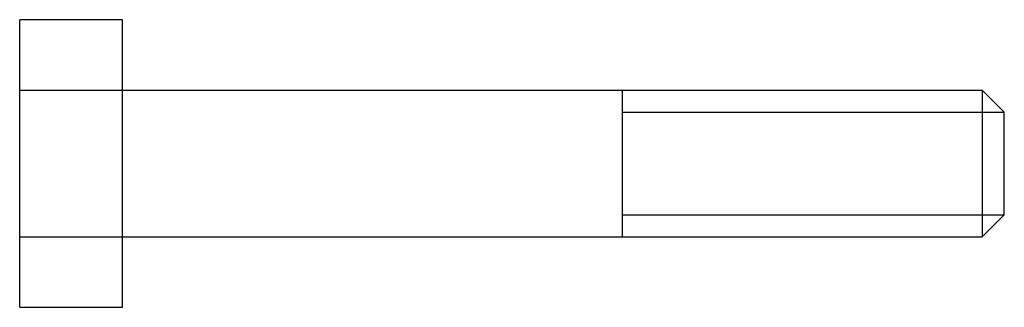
# Model space of a CAD drawing. Extents: x -0.7 to 6, y -0.98 to 0.98.
import ezdxf

# ---------------------------------------------------------------- set-up
doc = ezdxf.new("R2010")
doc.units = 0
doc.header["$LTSCALE"] = 0.35
doc.layers.get('0').update_dxf_attribs({"linetype": 'CONTINUOUS'})

msp = doc.modelspace()

# ---------------------------------------------------------------- linework, layer by layer
at = {"color": 0}
for p, q in [((-0.7, -0.98), (-0.7, 0.98)), ((0, 0.98), (-0.7, 0.98)), ((0, -0.98), (0, 0.98)), ((-0.7, 0.5), (5.85, 0.5)), ((3.4, 0.5), (3.4, -0.5)), ((3.4, 0.35), (6, 0.35)), ((3.4, -0.35), (6, -0.35)), ((-0.7, -0.5), (5.85, -0.5)), ((-0.7, -0.98), (0, -0.98))]:
    msp.add_line(p, q, dxfattribs=at)
msp.add_lwpolyline([(6, -0.35), (6, 0.35), (5.85, 0.5), (5.85, -0.5)], close=True, dxfattribs=at)

doc.saveas('drawing.dxf')
